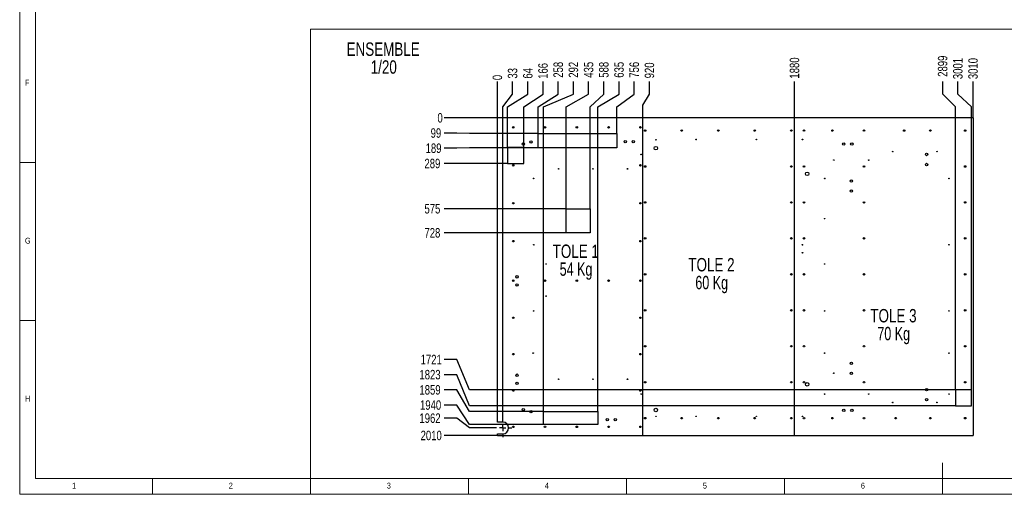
# Model space of a CAD drawing. Header units: millimetres. Extents: x 5 to 589, y 5 to 415.
# Tile 1 of 11: x 5 to 317, y 5 to 155. Entities that reach past the tile are written whole.
import ezdxf

# ---------------------------------------------------------------- set-up
doc = ezdxf.new("R2010")
doc.units = ezdxf.units.MM
doc.header["$PDSIZE"] = -1
doc.linetypes.add('CENTERX2', pattern=[20.32, 12.7, -2.54, 2.54, -2.54])
for name, color, linetype in [('COTES', 1, 'Continuous'), ('NOTES', 6, 'Continuous'), ('TRAIT-MIXTES', 3, 'CENTERX2')]:
    doc.layers.add(name, color=color, linetype=linetype)
doc.layers.add('TRAIT-FORT', color=4, linetype='Continuous', lineweight=25)
doc.styles.add('SLDTEXTSTYLE0', font='TXT', dxfattribs={"width": 0.75})
doc.styles.add('SLDTEXTSTYLE1', font='TXT', dxfattribs={"width": 0.7})
doc.dimstyles.new('SLDDIMSTYLE2', dxfattribs={"dimtxt": 3, "dimasz": 0.333333, "dimexe": 0, "dimexo": 0.0625, "dimgap": 0.75, "dimtad": 0, "dimtih": 1, "dimtoh": 1, "dimdec": 0, "dimlfac": 20, "dimrnd": 1e-09, "dimdsep": 46, "dimtxsty": 'SLDTEXTSTYLE0', "dimblk1": 'ORIGIN', "dimblk2": 'ORIGIN', "dimsah": 1, "dimcen": 0.09, "dimadec": 0, "dimazin": 2, "dimtfac": 1, "dimtdec": 0, "dimtofl": 0, "dimtmove": 0, "dimatfit": 3, "dimldrblk": 'ORIGIN', "dimfxl": 1, "dimfrac": 2, "dimtolj": 1, "dimtzin": 12, "dimarcsym": 0})
doc.dimstyles.new('SLDDIMSTYLE3', dxfattribs={"dimtxt": 3, "dimasz": 2, "dimexe": 0, "dimexo": 0.0625, "dimgap": 0.75, "dimtad": 0, "dimtih": 1, "dimtoh": 1, "dimdec": 0, "dimlfac": 20, "dimrnd": 1e-09, "dimzin": 12, "dimdsep": 46, "dimtxsty": 'SLDTEXTSTYLE0', "dimsah": 1, "dimcen": 0.09, "dimadec": 0, "dimazin": 3, "dimtfac": 1, "dimtdec": 0, "dimtofl": 0, "dimtmove": 0, "dimatfit": 3, "dimfxl": 1, "dimfrac": 2, "dimtolj": 1, "dimtzin": 12, "dimarcsym": 0})

# ---------------------------------------------------------------- blocks, each defined once
blk = doc.blocks.new('SW_NOTE_1')
at = {"layer": 'NOTES', "color": 0, "char_height": 4.233, "attachment_point": 2, "style": 'SLDTEXTSTYLE0'}
for s, insert in [('ENSEMBLE', (13.16, 5.46)), ('1/20', (13.36, -0.19))]:
    blk.add_mtext(s, dxfattribs=dict(at, insert=insert))
blk = doc.blocks.new('_D_1')
at = {"layer": 'COTES', "color": 0, "lineweight": -2, "transparency": 16777216}
blk.add_line((156.18, 124.16), (156.18, 135.57), dxfattribs=at)
at = {"layer": 'Defpoints', "color": 0, "transparency": 16777216}
for p in [(156.18, 135.57), (156.18, 124.1), (156.18, 124.1)]:
    blk.add_point(p, dxfattribs=at)
at = {"layer": 'COTES', "color": 0, "transparency": 16777216, "insert": (156.18, 136.88), "char_height": 3, "attachment_point": 5, "rotation": 90, "style": 'SLDTEXTSTYLE0'}
blk.add_mtext('\\A1;0', dxfattribs=at)
blk = doc.blocks.new('_Origin')
at = {"color": 0, "linetype": 'ByBlock', "lineweight": -2}
blk.add_line((0, 0), (-1, 0), dxfattribs=at)
blk.add_circle((0, 0), 0.5, dxfattribs=at)
blk = doc.blocks.new('_D_2')
at = {"layer": 'COTES', "color": 0, "lineweight": -2, "transparency": 16777216}
for p, q in [((160.99, 131.57), (160.99, 135.57)), ((157.85, 127.57), (160.99, 131.57)), ((157.85, 28.94), (157.85, 127.57))]:
    blk.add_line(p, q, dxfattribs=at)
at = {"layer": 'Defpoints', "color": 0, "transparency": 16777216}
for p in [(160.99, 135.57), (156.18, 124.1), (157.85, 28.87)]:
    blk.add_point(p, dxfattribs=at)
at = {"layer": 'COTES', "color": 0, "transparency": 16777216, "insert": (160.99, 138.2), "char_height": 3, "attachment_point": 5, "rotation": 90, "style": 'SLDTEXTSTYLE0'}
blk.add_mtext('\\A1;33', dxfattribs=at)
blk = doc.blocks.new('_D_3')
at = {"layer": 'COTES', "color": 0, "lineweight": -2, "transparency": 16777216}
for p, q in [((165.8, 131.57), (165.8, 135.57)), ((159.38, 127.57), (165.8, 131.57)), ((159.38, 114.81), (159.38, 127.57))]:
    blk.add_line(p, q, dxfattribs=at)
at = {"layer": 'Defpoints', "color": 0, "transparency": 16777216}
for p in [(165.8, 135.57), (156.18, 124.1), (159.38, 114.75)]:
    blk.add_point(p, dxfattribs=at)
at = {"layer": 'COTES', "color": 0, "transparency": 16777216, "insert": (165.8, 138.2), "char_height": 3, "attachment_point": 5, "rotation": 90, "style": 'SLDTEXTSTYLE0'}
blk.add_mtext('\\A1;64', dxfattribs=at)
blk = doc.blocks.new('_D_4')
at = {"layer": 'COTES', "color": 0, "lineweight": -2, "transparency": 16777216}
for p, q in [((170.61, 131.57), (170.61, 135.57)), ((164.48, 127.57), (170.61, 131.57)), ((164.48, 114.81), (164.48, 127.57))]:
    blk.add_line(p, q, dxfattribs=at)
at = {"layer": 'Defpoints', "color": 0, "transparency": 16777216}
for p in [(170.61, 135.57), (156.18, 124.1), (164.48, 114.75)]:
    blk.add_point(p, dxfattribs=at)
at = {"layer": 'COTES', "color": 0, "transparency": 16777216, "insert": (170.61, 138.95), "char_height": 3, "attachment_point": 5, "rotation": 90, "style": 'SLDTEXTSTYLE0'}
blk.add_mtext('\\A1;166', dxfattribs=at)
blk = doc.blocks.new('_D_5')
at = {"layer": 'COTES', "color": 0, "lineweight": -2, "transparency": 16777216}
for p, q in [((175.42, 131.57), (175.42, 135.57)), ((169.08, 127.57), (175.42, 131.57)), ((169.08, 119.2), (169.08, 127.57))]:
    blk.add_line(p, q, dxfattribs=at)
at = {"layer": 'Defpoints', "color": 0, "transparency": 16777216}
for p in [(175.42, 135.57), (156.18, 124.1), (169.08, 119.14)]:
    blk.add_point(p, dxfattribs=at)
at = {"layer": 'COTES', "color": 0, "transparency": 16777216, "insert": (175.42, 139.32), "char_height": 3, "attachment_point": 5, "rotation": 90, "style": 'SLDTEXTSTYLE0'}
blk.add_mtext('\\A1;258', dxfattribs=at)
blk = doc.blocks.new('_D_6')
at = {"layer": 'COTES', "color": 0, "lineweight": -2, "transparency": 16777216}
for p, q in [((180.23, 131.57), (180.23, 135.57)), ((170.79, 127.57), (180.23, 131.57)), ((170.79, 31.23), (170.79, 127.57))]:
    blk.add_line(p, q, dxfattribs=at)
at = {"layer": 'Defpoints', "color": 0, "transparency": 16777216}
for p in [(180.23, 135.57), (156.18, 124.1), (170.79, 31.17)]:
    blk.add_point(p, dxfattribs=at)
at = {"layer": 'COTES', "color": 0, "transparency": 16777216, "insert": (180.23, 139.32), "char_height": 3, "attachment_point": 5, "rotation": 90, "style": 'SLDTEXTSTYLE0'}
blk.add_mtext('\\A1;292', dxfattribs=at)
blk = doc.blocks.new('_D_7')
at = {"layer": 'COTES', "color": 0, "lineweight": -2, "transparency": 16777216}
for p, q in [((185.04, 131.57), (185.04, 135.57)), ((177.92, 127.57), (185.04, 131.57)), ((177.92, 95.4), (177.92, 127.57))]:
    blk.add_line(p, q, dxfattribs=at)
at = {"layer": 'Defpoints', "color": 0, "transparency": 16777216}
for p in [(185.04, 135.57), (156.18, 124.1), (177.92, 95.33)]:
    blk.add_point(p, dxfattribs=at)
at = {"layer": 'COTES', "color": 0, "transparency": 16777216, "insert": (185.04, 139.32), "char_height": 3, "attachment_point": 5, "rotation": 90, "style": 'SLDTEXTSTYLE0'}
blk.add_mtext('\\A1;435', dxfattribs=at)
blk = doc.blocks.new('_D_8')
at = {"layer": 'COTES', "color": 0, "lineweight": -2, "transparency": 16777216}
for p, q in [((189.85, 131.57), (189.85, 135.57)), ((185.55, 127.57), (189.85, 131.57)), ((185.55, 95.4), (185.55, 127.57))]:
    blk.add_line(p, q, dxfattribs=at)
at = {"layer": 'Defpoints', "color": 0, "transparency": 16777216}
for p in [(189.85, 135.57), (156.18, 124.1), (185.55, 95.33)]:
    blk.add_point(p, dxfattribs=at)
at = {"layer": 'COTES', "color": 0, "transparency": 16777216, "insert": (189.85, 139.32), "char_height": 3, "attachment_point": 5, "rotation": 90, "style": 'SLDTEXTSTYLE0'}
blk.add_mtext('\\A1;588', dxfattribs=at)
blk = doc.blocks.new('_D_9')
at = {"layer": 'COTES', "color": 0, "lineweight": -2, "transparency": 16777216}
for p, q in [((194.66, 131.57), (194.66, 135.57)), ((187.91, 127.57), (194.66, 131.57)), ((187.91, 31.23), (187.91, 127.57))]:
    blk.add_line(p, q, dxfattribs=at)
at = {"layer": 'Defpoints', "color": 0, "transparency": 16777216}
for p in [(194.66, 135.57), (156.18, 124.1), (187.91, 31.17)]:
    blk.add_point(p, dxfattribs=at)
at = {"layer": 'COTES', "color": 0, "transparency": 16777216, "insert": (194.66, 139.32), "char_height": 3, "attachment_point": 5, "rotation": 90, "style": 'SLDTEXTSTYLE0'}
blk.add_mtext('\\A1;635', dxfattribs=at)
blk = doc.blocks.new('_D_10')
at = {"layer": 'COTES', "color": 0, "lineweight": -2, "transparency": 16777216}
for p, q in [((199.47, 131.57), (199.47, 135.57)), ((193.97, 127.57), (199.47, 131.57)), ((193.97, 119.2), (193.97, 127.57))]:
    blk.add_line(p, q, dxfattribs=at)
at = {"layer": 'Defpoints', "color": 0, "transparency": 16777216}
for p in [(199.47, 135.57), (156.18, 124.1), (193.97, 119.14)]:
    blk.add_point(p, dxfattribs=at)
at = {"layer": 'COTES', "color": 0, "transparency": 16777216, "insert": (199.47, 139.32), "char_height": 3, "attachment_point": 5, "rotation": 90, "style": 'SLDTEXTSTYLE0'}
blk.add_mtext('\\A1;756', dxfattribs=at)
blk = doc.blocks.new('_D_11')
at = {"layer": 'COTES', "color": 0, "lineweight": -2, "transparency": 16777216}
for p, q in [((204.28, 131.57), (204.28, 135.57)), ((202.18, 128.1), (204.28, 131.57)), ((202.18, 124.16), (202.18, 128.1))]:
    blk.add_line(p, q, dxfattribs=at)
at = {"layer": 'Defpoints', "color": 0, "transparency": 16777216}
for p in [(204.28, 135.57), (156.18, 124.1), (202.18, 124.1)]:
    blk.add_point(p, dxfattribs=at)
at = {"layer": 'COTES', "color": 0, "transparency": 16777216, "insert": (204.28, 139.13), "char_height": 3, "attachment_point": 5, "rotation": 90, "style": 'SLDTEXTSTYLE0'}
blk.add_mtext('\\A1;920', dxfattribs=at)
blk = doc.blocks.new('_D_12')
at = {"layer": 'COTES', "color": 0, "lineweight": -2, "transparency": 16777216}
blk.add_line((250.18, 124.16), (250.18, 135.57), dxfattribs=at)
at = {"layer": 'Defpoints', "color": 0, "transparency": 16777216}
for p in [(250.18, 135.57), (156.18, 124.1), (250.18, 124.1)]:
    blk.add_point(p, dxfattribs=at)
at = {"layer": 'COTES', "color": 0, "transparency": 16777216, "insert": (250.18, 139.88), "char_height": 3, "attachment_point": 5, "rotation": 90, "style": 'SLDTEXTSTYLE0'}
blk.add_mtext('\\A1;1880', dxfattribs=at)
blk = doc.blocks.new('_D_13')
at = {"layer": 'COTES', "color": 0, "lineweight": -2, "transparency": 16777216}
for p, q in [((297.06, 131.57), (297.06, 135.57)), ((301.13, 127.57), (297.06, 131.57)), ((301.13, 38.11), (301.13, 127.57))]:
    blk.add_line(p, q, dxfattribs=at)
at = {"layer": 'Defpoints', "color": 0, "transparency": 16777216}
for p in [(297.06, 135.57), (156.18, 124.1), (301.13, 38.05)]:
    blk.add_point(p, dxfattribs=at)
at = {"layer": 'COTES', "color": 0, "transparency": 16777216, "insert": (297.06, 140.45), "char_height": 3, "attachment_point": 5, "rotation": 90, "style": 'SLDTEXTSTYLE0'}
blk.add_mtext('\\A1;2899', dxfattribs=at)
blk = doc.blocks.new('_D_14')
at = {"layer": 'COTES', "color": 0, "lineweight": -2, "transparency": 16777216}
for p, q in [((301.87, 131.57), (301.87, 135.57)), ((306.23, 127.57), (301.87, 131.57)), ((306.23, 38.11), (306.23, 127.57))]:
    blk.add_line(p, q, dxfattribs=at)
at = {"layer": 'Defpoints', "color": 0, "transparency": 16777216}
for p in [(301.87, 135.57), (156.18, 124.1), (306.23, 38.05)]:
    blk.add_point(p, dxfattribs=at)
at = {"layer": 'COTES', "color": 0, "transparency": 16777216, "insert": (301.87, 139.7), "char_height": 3, "attachment_point": 5, "rotation": 90, "style": 'SLDTEXTSTYLE0'}
blk.add_mtext('\\A1;3001', dxfattribs=at)
blk = doc.blocks.new('_D_15')
at = {"layer": 'COTES', "color": 0, "lineweight": -2, "transparency": 16777216}
blk.add_line((306.68, 124.16), (306.68, 135.57), dxfattribs=at)
at = {"layer": 'Defpoints', "color": 0, "transparency": 16777216}
for p in [(306.68, 135.57), (156.18, 124.1), (306.68, 124.1)]:
    blk.add_point(p, dxfattribs=at)
at = {"layer": 'COTES', "color": 0, "transparency": 16777216, "insert": (306.68, 139.7), "char_height": 3, "attachment_point": 5, "rotation": 90, "style": 'SLDTEXTSTYLE0'}
blk.add_mtext('\\A1;3010', dxfattribs=at)
blk = doc.blocks.new('_D_16')
at = {"layer": 'COTES', "color": 0, "lineweight": -2, "transparency": 16777216}
blk.add_line((202.12, 124.1), (139.34, 124.1), dxfattribs=at)
at = {"layer": 'Defpoints', "color": 0, "transparency": 16777216}
for p in [(139.34, 124.1), (202.18, 124.1), (202.18, 124.1)]:
    blk.add_point(p, dxfattribs=at)
at = {"layer": 'COTES', "color": 0, "transparency": 16777216, "insert": (138.03, 124.1), "char_height": 3, "attachment_point": 5, "style": 'SLDTEXTSTYLE0'}
blk.add_mtext('\\A1;0', dxfattribs=at)
blk = doc.blocks.new('_D_17')
at = {"layer": 'COTES', "color": 0, "lineweight": -2, "transparency": 16777216}
for p, q in [((143.34, 119.29), (139.34, 119.29)), ((147.34, 119.14), (143.34, 119.29)), ((169.02, 119.14), (147.34, 119.14))]:
    blk.add_line(p, q, dxfattribs=at)
at = {"layer": 'Defpoints', "color": 0, "transparency": 16777216}
for p in [(202.18, 124.1), (139.34, 119.29), (169.08, 119.14)]:
    blk.add_point(p, dxfattribs=at)
at = {"layer": 'COTES', "color": 0, "transparency": 16777216, "insert": (136.71, 119.29), "char_height": 3, "attachment_point": 5, "style": 'SLDTEXTSTYLE0'}
blk.add_mtext('\\A1;99', dxfattribs=at)
blk = doc.blocks.new('_D_18')
at = {"layer": 'COTES', "color": 0, "lineweight": -2, "transparency": 16777216}
for p, q in [((143.34, 114.48), (139.34, 114.48)), ((147.34, 114.63), (143.34, 114.48)), ((169.02, 114.63), (147.34, 114.63))]:
    blk.add_line(p, q, dxfattribs=at)
at = {"layer": 'Defpoints', "color": 0, "transparency": 16777216}
for p in [(202.18, 124.1), (139.34, 114.48), (169.08, 114.63)]:
    blk.add_point(p, dxfattribs=at)
at = {"layer": 'COTES', "color": 0, "transparency": 16777216, "insert": (135.96, 114.48), "char_height": 3, "attachment_point": 5, "style": 'SLDTEXTSTYLE0'}
blk.add_mtext('\\A1;189', dxfattribs=at)
blk = doc.blocks.new('_D_19')
at = {"layer": 'COTES', "color": 0, "lineweight": -2, "transparency": 16777216}
blk.add_line((159.31, 109.65), (139.34, 109.65), dxfattribs=at)
at = {"layer": 'Defpoints', "color": 0, "transparency": 16777216}
for p in [(202.18, 124.1), (139.34, 109.65), (159.38, 109.65)]:
    blk.add_point(p, dxfattribs=at)
at = {"layer": 'COTES', "color": 0, "transparency": 16777216, "insert": (135.59, 109.65), "char_height": 3, "attachment_point": 5, "style": 'SLDTEXTSTYLE0'}
blk.add_mtext('\\A1;289', dxfattribs=at)
blk = doc.blocks.new('_D_20')
at = {"layer": 'COTES', "color": 0, "lineweight": -2, "transparency": 16777216}
blk.add_line((177.86, 95.33), (139.34, 95.33), dxfattribs=at)
at = {"layer": 'Defpoints', "color": 0, "transparency": 16777216}
for p in [(202.18, 124.1), (139.34, 95.33), (177.92, 95.33)]:
    blk.add_point(p, dxfattribs=at)
at = {"layer": 'COTES', "color": 0, "transparency": 16777216, "insert": (135.59, 95.33), "char_height": 3, "attachment_point": 5, "style": 'SLDTEXTSTYLE0'}
blk.add_mtext('\\A1;575', dxfattribs=at)
blk = doc.blocks.new('_D_21')
at = {"layer": 'COTES', "color": 0, "lineweight": -2, "transparency": 16777216}
blk.add_line((177.86, 87.72), (139.34, 87.72), dxfattribs=at)
at = {"layer": 'Defpoints', "color": 0, "transparency": 16777216}
for p in [(202.18, 124.1), (139.34, 87.72), (177.92, 87.72)]:
    blk.add_point(p, dxfattribs=at)
at = {"layer": 'COTES', "color": 0, "transparency": 16777216, "insert": (135.59, 87.72), "char_height": 3, "attachment_point": 5, "style": 'SLDTEXTSTYLE0'}
blk.add_mtext('\\A1;728', dxfattribs=at)
blk = doc.blocks.new('_D_22')
at = {"layer": 'COTES', "color": 0, "lineweight": -2, "transparency": 16777216}
for p, q in [((143.34, 47.65), (139.34, 47.65)), ((147.34, 38.05), (143.34, 47.65)), ((301.06, 38.05), (147.34, 38.05))]:
    blk.add_line(p, q, dxfattribs=at)
at = {"layer": 'Defpoints', "color": 0, "transparency": 16777216}
for p in [(202.18, 124.1), (139.34, 47.65), (301.13, 38.05)]:
    blk.add_point(p, dxfattribs=at)
at = {"layer": 'COTES', "color": 0, "transparency": 16777216, "insert": (135.21, 47.65), "char_height": 3, "attachment_point": 5, "style": 'SLDTEXTSTYLE0'}
blk.add_mtext('\\A1;1721', dxfattribs=at)
blk = doc.blocks.new('_D_23')
at = {"layer": 'COTES', "color": 0, "lineweight": -2, "transparency": 16777216}
for p, q in [((143.34, 42.84), (139.34, 42.84)), ((147.34, 32.95), (143.34, 42.84)), ((301.06, 32.95), (147.34, 32.95))]:
    blk.add_line(p, q, dxfattribs=at)
at = {"layer": 'Defpoints', "color": 0, "transparency": 16777216}
for p in [(202.18, 124.1), (139.34, 42.84), (301.13, 32.95)]:
    blk.add_point(p, dxfattribs=at)
at = {"layer": 'COTES', "color": 0, "transparency": 16777216, "insert": (134.84, 42.84), "char_height": 3, "attachment_point": 5, "style": 'SLDTEXTSTYLE0'}
blk.add_mtext('\\A1;1823', dxfattribs=at)
blk = doc.blocks.new('_D_24')
at = {"layer": 'COTES', "color": 0, "lineweight": -2, "transparency": 16777216}
for p, q in [((143.34, 38.03), (139.34, 38.03)), ((147.34, 31.17), (143.34, 38.03)), ((170.73, 31.17), (147.34, 31.17))]:
    blk.add_line(p, q, dxfattribs=at)
at = {"layer": 'Defpoints', "color": 0, "transparency": 16777216}
for p in [(202.18, 124.1), (139.34, 38.03), (170.79, 31.17)]:
    blk.add_point(p, dxfattribs=at)
at = {"layer": 'COTES', "color": 0, "transparency": 16777216, "insert": (134.84, 38.03), "char_height": 3, "attachment_point": 5, "style": 'SLDTEXTSTYLE0'}
blk.add_mtext('\\A1;1859', dxfattribs=at)
blk = doc.blocks.new('_D_25')
at = {"layer": 'COTES', "color": 0, "lineweight": -2, "transparency": 16777216}
for p, q in [((143.34, 33.22), (139.34, 33.22)), ((147.34, 27.1), (143.34, 33.22)), ((170.73, 27.1), (147.34, 27.1))]:
    blk.add_line(p, q, dxfattribs=at)
at = {"layer": 'Defpoints', "color": 0, "transparency": 16777216}
for p in [(202.18, 124.1), (139.34, 33.22), (170.79, 27.1)]:
    blk.add_point(p, dxfattribs=at)
at = {"layer": 'COTES', "color": 0, "transparency": 16777216, "insert": (135.03, 33.22), "char_height": 3, "attachment_point": 5, "style": 'SLDTEXTSTYLE0'}
blk.add_mtext('\\A1;1940', dxfattribs=at)
blk = doc.blocks.new('_D_26')
at = {"layer": 'COTES', "color": 0, "lineweight": -2, "transparency": 16777216}
for p, q in [((143.34, 29.07), (139.34, 29.07)), ((147.34, 26), (143.34, 29.07)), ((154.91, 26), (147.34, 26))]:
    blk.add_line(p, q, dxfattribs=at)
at = {"layer": 'Defpoints', "color": 0, "transparency": 16777216}
for p in [(202.18, 124.1), (139.34, 29.07), (154.98, 26)]:
    blk.add_point(p, dxfattribs=at)
at = {"layer": 'COTES', "color": 0, "transparency": 16777216, "insert": (134.84, 29.07), "char_height": 3, "attachment_point": 5, "style": 'SLDTEXTSTYLE0'}
blk.add_mtext('\\A1;1962', dxfattribs=at)
blk = doc.blocks.new('_D_27')
at = {"layer": 'COTES', "color": 0, "lineweight": -2, "transparency": 16777216}
blk.add_line((156.11, 23.6), (139.34, 23.6), dxfattribs=at)
at = {"layer": 'Defpoints', "color": 0, "transparency": 16777216}
for p in [(202.18, 124.1), (139.34, 23.6), (156.18, 23.6)]:
    blk.add_point(p, dxfattribs=at)
at = {"layer": 'COTES', "color": 0, "transparency": 16777216, "insert": (135.21, 23.6), "char_height": 3, "attachment_point": 5, "style": 'SLDTEXTSTYLE0'}
blk.add_mtext('\\A1;2010', dxfattribs=at)
blk = doc.blocks.new('SW_NOTE_4')
at = {"layer": 'NOTES', "color": 0, "char_height": 4.233, "attachment_point": 2}
for s, insert, style in [('TOLE 1', (8.53, 5.46), 'SLDTEXTSTYLE0'), ('54 Kg', (8.61, -0.19), 'SLDTEXTSTYLE1')]:
    blk.add_mtext(s, dxfattribs=dict(at, insert=insert, style=style))
blk = doc.blocks.new('SW_NOTE_5')
at = {"layer": 'NOTES', "color": 0, "char_height": 4.233, "attachment_point": 2}
for s, insert, style in [('TOLE 2', (8.53, 5.46), 'SLDTEXTSTYLE0'), ('60 Kg', (8.61, -0.19), 'SLDTEXTSTYLE1')]:
    blk.add_mtext(s, dxfattribs=dict(at, insert=insert, style=style))
blk = doc.blocks.new('SW_NOTE_6')
at = {"layer": 'NOTES', "color": 0, "char_height": 4.233, "attachment_point": 2}
for s, insert, style in [('TOLE 3', (8.53, 5.46), 'SLDTEXTSTYLE0'), ('70 Kg', (8.61, -0.19), 'SLDTEXTSTYLE1')]:
    blk.add_mtext(s, dxfattribs=dict(at, insert=insert, style=style))
blk = doc.blocks.new('SW_CENTERMARKSYMBOL_0')
at = {"layer": 'TRAIT-MIXTES', "color": 0}
for p, q in [((-2, 0), (-2.875, 0)), ((0, 0), (-1, 0)), ((0, 2), (0, 2.875)), ((0, 0), (0, 1)), ((0, 0), (0, -1)), ((0, 0), (1, 0)), ((2, 0), (2.875, 0)), ((0, -2), (0, -2.875))]:
    blk.add_line(p, q, dxfattribs=at)

msp = doc.modelspace()

# ---------------------------------------------------------------- linework, layer by layer
at = {"lineweight": 18}
for p, q in [((5, 415), (5, 5)), ((10, 410), (10, 10)), ((97, 10), (97, 152.21853)), ((97, 152.21853), (422.48501, 152.21853)), ((5, 110), (10, 110)), ((10, 60), (5, 60)), ((297, 5), (297, 15)), ((10, 10), (584, 10)), ((47, 5), (47, 10)), ((97, 10), (422.48501, 10)), ((97, 10), (97, 5)), ((147, 5), (147, 10)), ((197, 10), (197, 5)), ((247, 5), (247, 10)), ((5, 5), (589, 5))]:
    msp.add_line(p, q, dxfattribs=at)
for centre in [(206.34651, 117.17568), (219.04651, 117.24018), (238.09651, 117.24018), (252.70053, 117.24018), (201.65244, 112.53482), (281.27034, 113.42823), (295.24577, 113.42447), (262.60941, 110.76055), (273.65324, 110.75221), (175.54514, 107.96081), (186.40982, 107.96081), (197.32529, 107.96081), (167.60606, 104.93552), (259.74437, 104.93552), (299.05616, 104.93552), (259.68595, 92.21526), (167.66448, 83.95988), (252.67651, 83.95988), (252.70053, 81.41991), (299.01819, 83.95988), (171.54731, 77.86809), (259.68595, 77.86809), (171.54731, 67.69886), (167.60098, 63.00709), (259.68595, 63.00711), (299.05616, 63.00711), (167.47906, 49.66842), (259.68595, 49.66842), (299.05616, 49.66842), (175.54514, 41.41547), (186.40982, 41.41547), (197.32529, 41.41547), (262.60941, 43.3139), (201.65244, 36.71637), (259.68595, 36.71637), (273.65324, 36.71637), (299.05616, 36.71637), (281.27034, 34.04983), (295.24577, 34.05359), (206.34651, 29.67039), (219.04651, 29.67039), (238.09651, 29.67039), (252.70053, 29.67039)]:
    msp.add_arc(centre, 0.1, 255, 195, dxfattribs=at)
at = {"layer": 'TRAIT-FORT', "lineweight": 25}
for p, q in [((156.17588, 27.87496), (156.17588, 124.09727)), ((202.17588, 124.09727), (156.17588, 124.09727)), ((202.17588, 23.59731), (202.17588, 124.09727)), ((202.18088, 23.59731), (202.18088, 124.09727)), ((250.17588, 124.09727), (202.18088, 124.09727)), ((250.17588, 23.59731), (250.17588, 124.09727)), ((250.18088, 23.59731), (250.18088, 124.09727)), ((306.67561, 124.09727), (250.18088, 124.09727)), ((306.67561, 124.09727), (306.67561, 23.59731)), ((169.08334, 119.14035), (193.9672, 119.14035)), ((169.08334, 114.62688), (169.08334, 119.14035)), ((193.9672, 119.14035), (193.9672, 114.62688)), ((164.47564, 114.74731), (159.37564, 114.74731)), ((159.37564, 114.74731), (159.37564, 109.64731)), ((164.47564, 109.64731), (164.47564, 114.74731)), ((193.9672, 114.62688), (169.08334, 114.62688)), ((159.37564, 109.64731), (164.47564, 109.64731)), ((177.92399, 95.3344), (185.55238, 95.3344)), ((177.92399, 87.71916), (177.92399, 95.3344)), ((185.55238, 95.3344), (185.55238, 87.71916)), ((185.55238, 87.71916), (177.92399, 87.71916)), ((306.22564, 38.04731), (301.12564, 38.04731)), ((301.12564, 38.04731), (301.12564, 32.94731)), ((306.22564, 32.94731), (306.22564, 38.04731)), ((170.79135, 31.16629), (187.91421, 31.16629)), ((170.79135, 27.09731), (170.79135, 31.16629)), ((187.91421, 31.16629), (187.91421, 27.09731)), ((301.12564, 32.94731), (306.22564, 32.94731)), ((157.85088, 27.87496), (156.17588, 27.87496)), ((187.91421, 27.09731), (170.79135, 27.09731)), ((156.17588, 23.59731), (156.17588, 24.12496)), ((156.17588, 24.12496), (157.85088, 24.12496)), ((156.17588, 23.59731), (202.17588, 23.59731)), ((202.18088, 23.59731), (250.17588, 23.59731)), ((250.18088, 23.59731), (306.67561, 23.59731))]:
    msp.add_line(p, q, dxfattribs=at)
for centre, radius in [((161.17588, 121.09727), 0.235), ((161.17588, 121.09727), 0.1125), ((171.23838, 121.09727), 0.235), ((171.23838, 121.09727), 0.1125), ((181.30088, 121.09727), 0.235), ((181.30088, 121.09727), 0.1125), ((191.36338, 121.09727), 0.235), ((191.36338, 121.09727), 0.1125), ((201.42588, 121.09727), 0.235), ((201.42588, 121.09727), 0.1125), ((202.92588, 120.09727), 0.235), ((202.92588, 120.09727), 0.1125), ((214.48838, 120.09727), 0.235), ((214.48838, 120.09727), 0.1125), ((226.05088, 120.09727), 0.235), ((226.05088, 120.09727), 0.1125), ((237.61338, 120.09727), 0.235), ((237.61338, 120.09727), 0.1125), ((249.17588, 120.09727), 0.235), ((249.17588, 120.09727), 0.1125), ((253.17588, 120.09727), 0.235), ((253.17588, 120.09727), 0.1125), ((262.17588, 120.09727), 0.235), ((262.17588, 120.09727), 0.1125), ((272.17588, 120.09727), 0.235), ((272.17588, 120.09727), 0.1125), ((284.8819, 120.09727), 0.235), ((284.8819, 120.09727), 0.1125), ((293.17561, 120.09727), 0.235), ((293.17561, 120.09727), 0.1125), ((304.17561, 120.09727), 0.235), ((304.17561, 120.09727), 0.1125), ((164.32544, 115.80552), 0.375), ((166.77675, 116.48117), 0.375), ((196.6206, 116.54047), 0.375), ((199.16293, 116.54034), 0.375), ((206.34651, 117.17568), 0.0825), ((219.04651, 117.24018), 0.0825), ((238.09651, 117.24018), 0.0825), ((252.70053, 117.24018), 0.0825), ((265.77453, 115.82788), 0.375), ((268.31453, 115.82788), 0.375), ((201.65244, 112.53482), 0.0825), ((206.31212, 114.51258), 0.55), ((281.27034, 113.42823), 0.0825), ((291.98578, 112.52143), 0.375), ((295.24577, 113.42447), 0.0825), ((161.17588, 109.09727), 0.235), ((161.17588, 109.09727), 0.1125), ((201.42588, 109.09727), 0.235), ((201.42588, 109.09727), 0.1125), ((262.60941, 110.76055), 0.0825), ((273.65324, 110.75221), 0.0825), ((291.98578, 109.34643), 0.375), ((175.54514, 107.96081), 0.0825), ((186.40982, 107.96081), 0.0825), ((197.32529, 107.96081), 0.0825), ((202.92588, 108.72227), 0.235), ((202.92588, 108.72227), 0.1125), ((249.17588, 108.72227), 0.235), ((249.17588, 108.72227), 0.1125), ((253.17588, 108.72227), 0.235), ((253.17588, 108.72227), 0.1125), ((254.16318, 106.38458), 0.55), ((272.17588, 108.72227), 0.235), ((272.17588, 108.72227), 0.1125), ((304.17561, 108.72227), 0.235), ((304.17561, 108.72227), 0.1125), ((167.60606, 104.93552), 0.0825), ((259.74437, 104.93552), 0.0825), ((268.17963, 104.12546), 0.375), ((299.05616, 104.93552), 0.0825), ((268.17963, 100.95046), 0.375), ((161.17588, 97.09727), 0.235), ((161.17588, 97.09727), 0.1125), ((201.42588, 97.09727), 0.235), ((201.42588, 97.09727), 0.1125), ((202.92588, 97.34728), 0.235), ((202.92588, 97.34728), 0.1125), ((249.17588, 97.34728), 0.235), ((249.17588, 97.34728), 0.1125), ((253.17588, 97.34728), 0.235), ((253.17588, 97.34728), 0.1125), ((272.17588, 97.34728), 0.235), ((272.17588, 97.34728), 0.1125), ((304.17561, 97.34728), 0.235), ((304.17561, 97.34728), 0.1125), ((259.68595, 92.21526), 0.0825), ((161.17588, 85.09727), 0.235), ((161.17588, 85.09727), 0.1125), ((201.42588, 85.09727), 0.235), ((201.42588, 85.09727), 0.1125), ((202.92588, 85.97228), 0.235), ((202.92588, 85.97228), 0.1125), ((249.17588, 85.97228), 0.235), ((249.17588, 85.97228), 0.1125), ((253.17588, 85.97228), 0.235), ((253.17588, 85.97228), 0.1125), ((272.17588, 85.97228), 0.235), ((272.17588, 85.97228), 0.1125), ((304.17561, 85.97228), 0.235), ((304.17561, 85.97228), 0.1125), ((167.66448, 83.95988), 0.0825), ((252.67651, 83.95988), 0.0825), ((252.70053, 81.41991), 0.0825), ((299.01819, 83.95988), 0.0825), ((171.54731, 77.86809), 0.0825), ((259.68595, 77.86809), 0.0825), ((202.92588, 74.59729), 0.235), ((249.17588, 74.59729), 0.235), ((253.17588, 74.59729), 0.235), ((272.17588, 74.59729), 0.235), ((304.17561, 74.59729), 0.235), ((161.17588, 72.59727), 0.235), ((161.17588, 72.59727), 0.1125), ((162.39636, 73.8091), 0.375), ((171.23838, 72.59727), 0.235), ((171.23838, 72.59727), 0.1125), ((181.30088, 72.59727), 0.235), ((181.30088, 72.59727), 0.1125), ((191.36338, 72.59727), 0.235), ((191.36338, 72.59727), 0.1125), ((201.42588, 72.59727), 0.235), ((201.42588, 72.59727), 0.1125), ((202.92588, 74.59729), 0.1125), ((249.17588, 74.59729), 0.1125), ((253.17588, 74.59729), 0.1125), ((272.17588, 74.59729), 0.1125), ((304.17561, 74.59729), 0.1125), ((162.39636, 71.2691), 0.375), ((171.54731, 67.69886), 0.0825), ((167.60098, 63.00709), 0.0825), ((202.92588, 63.22229), 0.235), ((202.92588, 63.22229), 0.1125), ((249.17588, 63.22229), 0.235), ((249.17588, 63.22229), 0.1125), ((253.17588, 63.22229), 0.235), ((253.17588, 63.22229), 0.1125), ((259.68595, 63.00711), 0.0825), ((272.17588, 63.22229), 0.235), ((272.17588, 63.22229), 0.1125), ((299.05616, 63.00711), 0.0825), ((304.17561, 63.22229), 0.235), ((304.17561, 63.22229), 0.1125), ((161.17588, 60.84731), 0.235), ((161.17588, 60.84731), 0.1125), ((201.42588, 60.84731), 0.235), ((201.42588, 60.84731), 0.1125), ((202.92588, 51.8473), 0.235), ((202.92588, 51.8473), 0.1125), ((249.17588, 51.8473), 0.235), ((249.17588, 51.8473), 0.1125), ((253.17588, 51.8473), 0.235), ((253.17588, 51.8473), 0.1125), ((272.17588, 51.8473), 0.235), ((272.17588, 51.8473), 0.1125), ((304.17561, 51.8473), 0.235), ((304.17561, 51.8473), 0.1125), ((161.17588, 49.34731), 0.235), ((161.17588, 49.34731), 0.1125), ((167.47906, 49.66842), 0.0825), ((201.42588, 49.34731), 0.235), ((201.42588, 49.34731), 0.1125), ((259.68595, 49.66842), 0.0825), ((268.17963, 46.48397), 0.375), ((299.05616, 49.66842), 0.0825), ((268.17963, 43.30897), 0.375), ((162.39636, 42.6941), 0.375), ((162.39636, 40.1541), 0.375), ((175.54514, 41.41547), 0.0825), ((186.40982, 41.41547), 0.0825), ((197.32529, 41.41547), 0.0825), ((202.92588, 40.4723), 0.235), ((202.92588, 40.4723), 0.1125), ((249.17588, 40.4723), 0.235), ((249.17588, 40.4723), 0.1125), ((253.17588, 40.4723), 0.235), ((253.17588, 40.4723), 0.1125), ((262.60941, 43.3139), 0.0825), ((272.17588, 40.4723), 0.235), ((272.17588, 40.4723), 0.1125), ((304.17561, 40.4723), 0.235), ((304.17561, 40.4723), 0.1125), ((161.17588, 37.84731), 0.235), ((161.17588, 37.84731), 0.1125), ((201.42588, 37.84731), 0.235), ((201.42588, 37.84731), 0.1125), ((254.16318, 39.80864), 0.55), ((291.98578, 38.07403), 0.375), ((201.65244, 36.71637), 0.0825), ((259.68595, 36.71637), 0.0825), ((273.65324, 36.71637), 0.0825), ((291.98578, 34.89903), 0.375), ((299.05616, 36.71637), 0.0825), ((164.32613, 31.80787), 0.375), ((166.76947, 31.12465), 0.375), ((206.31212, 31.68064), 0.55), ((265.78087, 31.61596), 0.375), ((268.32087, 31.61596), 0.375), ((281.27034, 34.04983), 0.0825), ((295.24577, 34.05359), 0.0825), ((190.90546, 28.65435), 0.375), ((193.44779, 28.65423), 0.375), ((202.92588, 29.09731), 0.235), ((202.92588, 29.09731), 0.1125), ((206.34651, 29.67039), 0.0825), ((214.48838, 29.09731), 0.235), ((214.48838, 29.09731), 0.1125), ((219.04651, 29.67039), 0.0825), ((226.05088, 29.09731), 0.235), ((226.05088, 29.09731), 0.1125), ((237.61338, 29.09731), 0.235), ((237.61338, 29.09731), 0.1125), ((238.09651, 29.67039), 0.0825), ((249.17588, 29.09731), 0.235), ((249.17588, 29.09731), 0.1125), ((252.70053, 29.67039), 0.0825), ((253.17588, 29.09731), 0.235), ((253.17588, 29.09731), 0.1125), ((262.17588, 29.09731), 0.235), ((262.17588, 29.09731), 0.1125), ((272.17588, 29.09731), 0.235), ((272.17588, 29.09731), 0.1125), ((282.17561, 29.09731), 0.235), ((282.17561, 29.09731), 0.1125), ((293.17561, 29.09731), 0.235), ((293.17561, 29.09731), 0.1125), ((304.17561, 29.09731), 0.235), ((304.17561, 29.09731), 0.1125), ((161.17588, 26.34731), 0.235), ((161.17588, 26.34731), 0.1125), ((171.23838, 26.34731), 0.235), ((171.23838, 26.34731), 0.1125), ((181.30088, 26.34731), 0.235), ((181.30088, 26.34731), 0.1125), ((191.36338, 26.34731), 0.235), ((191.36338, 26.34731), 0.1125), ((201.42588, 26.34731), 0.235), ((201.42588, 26.34731), 0.1125)]:
    msp.add_circle(centre, radius, dxfattribs=at)
msp.add_arc((157.85088, 25.99996), 1.875, 270, 90, dxfattribs=at)

# ---------------------------------------------------------------- block references
at = {"layer": 'NOTES'}
for name, p in [('SW_NOTE_1', (106.84934, 142.50494)), ('SW_NOTE_4', (172.43385, 78.5563)), ('SW_NOTE_5', (215.36716, 74.30513)), ('SW_NOTE_6', (272.95629, 58.16785))]:
    msp.add_blockref(name, p, dxfattribs=at)
at = {"layer": 'TRAIT-MIXTES'}
msp.add_blockref('SW_CENTERMARKSYMBOL_0', (157.85088, 25.99996), dxfattribs=at)

# ---------------------------------------------------------------- texts
at = {"layer": 'NOTES', "char_height": 1.85208, "attachment_point": 1, "style": 'SLDTEXTSTYLE0'}
for s, insert in [('F', (6.66667, 136.16802)), ('G', (6.66667, 86.16802)), ('H', (6.66667, 36.16802)), ('1', (21.58334, 8.66802)), ('2', (71.16667, 8.66802)), ('3', (121.16667, 8.66802)), ('4', (171.16667, 8.66802)), ('5', (221.16667, 8.66802)), ('6', (271.16667, 8.66802))]:
    msp.add_mtext(s, dxfattribs=dict(at, insert=insert))

# ---------------------------------------------------------------- dimensions: what is measured, and where the dimension line sits
at = {"layer": 'COTES'}
for feature_location, offset, dtype, origin, dimstyle, picture, middle in [((301.12564, 38.04731), (-4.07029, 97.52325), 1, (156.17588, 124.09727), 'SLDDIMSTYLE3', '_D_13', (297.05536, 140.44555)), ((250.18088, 124.09727), (0, 11.47328), 1, (156.17588, 124.09727), 'SLDDIMSTYLE3', '_D_12', (250.18088, 139.88305)), ((306.22564, 38.04731), (-4.36016, 97.52325), 1, (156.17588, 124.09727), 'SLDDIMSTYLE3', '_D_14', (301.86548, 139.69555)), ((306.67561, 124.09727), (0, 11.47328), 1, (156.17588, 124.09727), 'SLDDIMSTYLE3', '_D_15', (306.67561, 139.69555)), ((169.08334, 119.14035), (6.33304, 16.4302), 1, (156.17588, 124.09727), 'SLDDIMSTYLE3', '_D_5', (175.41638, 139.32055)), ((170.79135, 31.16629), (9.43516, 104.40426), 1, (156.17588, 124.09727), 'SLDDIMSTYLE3', '_D_6', (180.22651, 139.32055)), ((177.92399, 95.3344), (7.11264, 40.23615), 1, (156.17588, 124.09727), 'SLDDIMSTYLE3', '_D_7', (185.03663, 139.32055)), ((185.55238, 95.3344), (4.29437, 40.23615), 1, (156.17588, 124.09727), 'SLDDIMSTYLE3', '_D_8', (189.84676, 139.32055)), ((187.91421, 31.16629), (6.74267, 104.40426), 1, (156.17588, 124.09727), 'SLDDIMSTYLE3', '_D_9', (194.65688, 139.32055)), ((193.9672, 119.14035), (5.49981, 16.4302), 1, (156.17588, 124.09727), 'SLDDIMSTYLE3', '_D_10', (199.46701, 139.32055)), ((202.17588, 124.09727), (2.10125, 11.47328), 1, (156.17588, 124.09727), 'SLDDIMSTYLE3', '_D_11', (204.27713, 139.13305)), ((164.47564, 114.74731), (6.13061, 20.82325), 1, (156.17588, 124.09727), 'SLDDIMSTYLE3', '_D_4', (170.60626, 138.94555)), ((157.850877, 28.874957), (3.135131, 106.695594), 1, (156.175883, 124.097267), 'SLDDIMSTYLE3', '_D_2', (160.986008, 138.195551)), ((159.37564, 114.74731), (6.42049, 20.82325), 1, (156.17588, 124.09727), 'SLDDIMSTYLE3', '_D_3', (165.79613, 138.19555)), ((156.1758826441, 124.0972670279), (0, 11.473284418), 1, (156.1758826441, 124.0972670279), 'SLDDIMSTYLE2', '_D_1', (156.1758826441, 136.8830514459)), ((202.1808826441, 124.0972670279), (-62.8430271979, 0), 0, (202.1808826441, 124.0972670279), 'SLDDIMSTYLE2', '_D_16', (138.0253554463, 124.0972670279)), ((301.12564, 32.94731), (-161.78779, 9.8905), 0, (202.18088, 124.09727), 'SLDDIMSTYLE3', '_D_23', (134.83786, 42.83781)), ((170.79135, 31.16629), (-31.45349, 6.8614), 0, (202.18088, 124.09727), 'SLDDIMSTYLE3', '_D_24', (134.83786, 38.02768)), ((154.97588, 25.99996), (-15.63802, 3.06854), 0, (202.18088, 124.09727), 'SLDDIMSTYLE3', '_D_26', (134.83786, 29.0685)), ((170.79135, 27.09731), (-31.45349, 6.12025), 0, (202.18088, 124.09727), 'SLDDIMSTYLE3', '_D_25', (135.02536, 33.21756)), ((301.12564, 38.04731), (-161.78779, 9.60063), 0, (202.18088, 124.09727), 'SLDDIMSTYLE3', '_D_22', (135.21286, 47.64793)), ((156.17588, 23.59731), (-16.83803, 0), 0, (202.18088, 124.09727), 'SLDDIMSTYLE3', '_D_27', (135.21286, 23.59731)), ((159.37564, 109.64731), (-20.03779, 0), 0, (202.18088, 124.09727), 'SLDDIMSTYLE3', '_D_19', (135.58786, 109.64731)), ((177.92399, 95.3344), (-38.58613, 0), 0, (202.18088, 124.09727), 'SLDDIMSTYLE3', '_D_20', (135.58786, 95.3344)), ((177.92399, 87.71916), (-38.58613, 0), 0, (202.18088, 124.09727), 'SLDDIMSTYLE3', '_D_21', (135.58786, 87.71916)), ((169.08334, 114.62688), (-29.74549, -0.14986), 0, (202.18088, 124.09727), 'SLDDIMSTYLE3', '_D_18', (135.96286, 114.47702)), ((169.08334, 119.14035), (-29.74549, 0.14679), 0, (202.18088, 124.09727), 'SLDDIMSTYLE3', '_D_17', (136.71286, 119.28714))]:
    dim = msp.add_ordinate_dim(feature_location=feature_location, offset=offset, dtype=dtype, origin=origin, dimstyle=dimstyle, dxfattribs=at)
    dim.commit()
    dim.dimension.update_dxf_attribs({"geometry": picture, "text_midpoint": middle})

doc.saveas('drawing.dxf')
